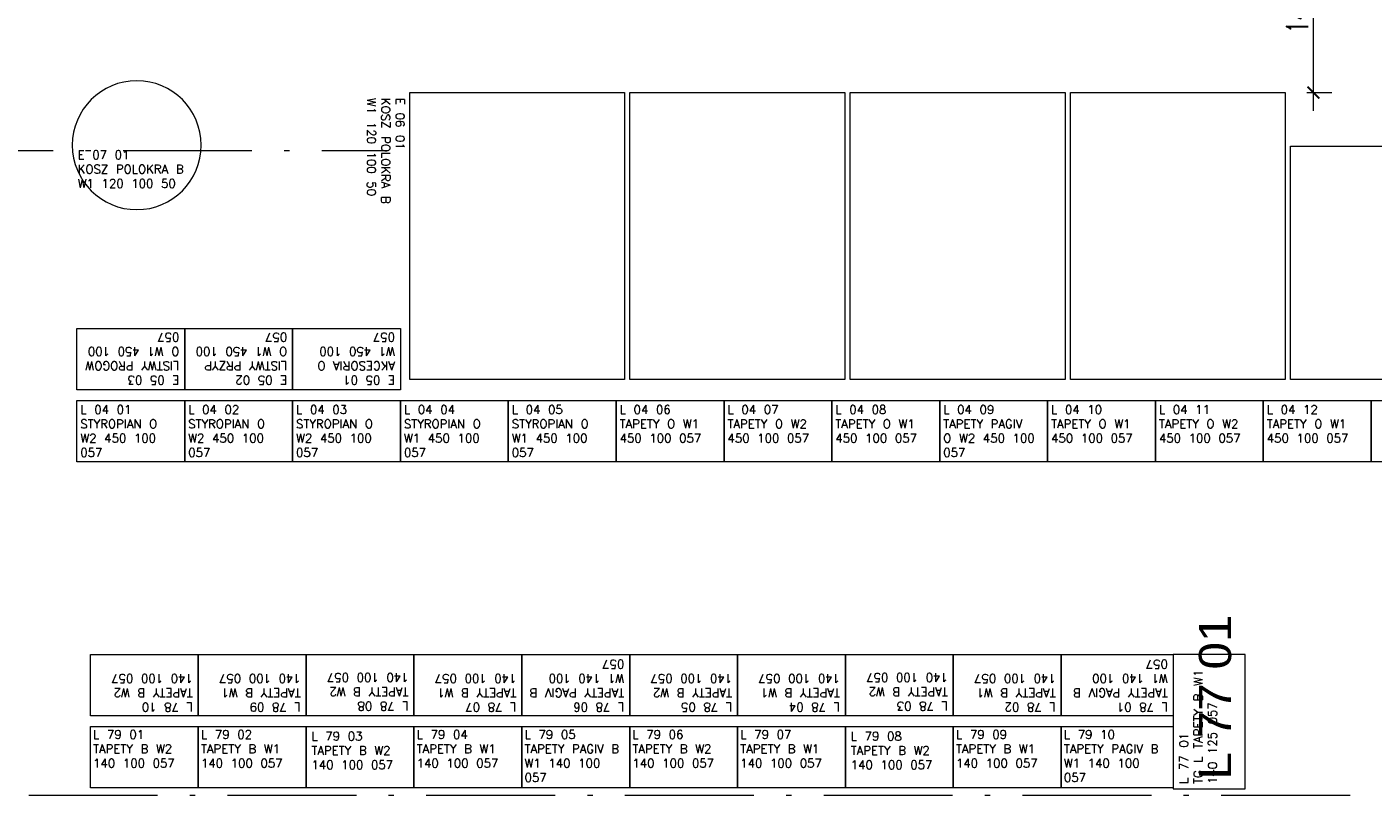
# Model space of a CAD drawing. Extents: x 153948 to 285449, y -89387 to -60195.
# Tile 16 of 108: x 249014 to 250267, y -80240 to -79524. Entities that reach past the tile are written whole.
import ezdxf

# ---------------------------------------------------------------- set-up
doc = ezdxf.new("R2010")
doc.units = 0
doc.header["$LTSCALE"] = 100
doc.header["$MEASUREMENT"] = 0
doc.header["$PDMODE"] = 1
doc.linetypes.add('ACAD_ISO10W100', pattern=[18.5, 12, -3, 0.5, -3])
doc.layers.get('0').update_dxf_attribs({"linetype": 'CONTINUOUS'})
doc.layers.get('DEFPOINTS').update_dxf_attribs({"linetype": 'CONTINUOUS'})
for name, color, linetype, lineweight in [('A-WYMIARY100', 7, 'CONTINUOUS', 15), ('OSIE', 8, 'ACAD_ISO10W100', 15), ('R140', 7, 'CONTINUOUS', 13), ('R450', 1, 'CONTINUOUS', 13), ('RAK 140', 7, 'CONTINUOUS', 13), ('RAK 450', 7, 'CONTINUOUS', 13), ('RAK_450', 7, 'CONTINUOUS', 13)]:
    doc.layers.add(name, color=color, linetype=linetype, lineweight=lineweight)
doc.layers.add('mago', color=7, linetype='CONTINUOUS')
doc.layers.add('RS Minimasa VBA', color=7, linetype='CONTINUOUS')
doc.styles.add('arial', font='arial.ttf', dxfattribs={"width": 1.1})
doc.styles.get("Standard").update_dxf_attribs({"font": 'txt.shx'})
doc.styles.add('wym_romans', font='romans.shx', dxfattribs={"width": 0.7})
doc.dimstyles.new('100_CM_krótki', dxfattribs={"dimscale": 10, "dimtxt": 2, "dimasz": 1.1, "dimexe": 1.7, "dimexo": 2, "dimgap": 0.5, "dimtad": 1, "dimdec": 1, "dimrnd": 0.5, "dimzin": 9, "dimtxsty": 'wym_romans', "dimblk": 'ARCHTICK', "dimcen": 2, "dimdle": 1.7, "dimclrd": 256, "dimclre": 256, "dimclrt": 151, "dimadec": 1, "dimazin": 2, "dimtfac": 1, "dimtdec": 1, "dimtix": 1, "dimtmove": 1, "dimatfit": 2, "dimldrblk": 'ARCHTICK', "dimfxl": 1.8, "dimfxlon": 1, "dimtolj": 1, "dimtzin": 0, "dimlwd": -1, "dimlwe": -1, "dimarcsym": 0})

# ---------------------------------------------------------------- blocks, each defined once
blk = doc.blocks.new('_ARCHTICK')
at = {"color": 0, "linetype": 'ByBlock', "const_width": 0.15}
blk.add_lwpolyline([(-0.5, -0.5), (0.5, 0.5)], dxfattribs=at)
blk = doc.blocks.new('*D804')
at = {"layer": 'A-WYMIARY100', "transparency": 16777216}
for p, q in [((250211.3, -79602.6), (250211.3, -79422.4)), ((250229.3, -79439.4), (250194.3, -79439.4)), ((250205.1, -79585.6), (250228.3, -79585.6))]:
    blk.add_line(p, q, dxfattribs=at)
at = {"layer": 'DEFPOINTS', "color": 0, "transparency": 16777216}
for p in [(250211.3, -79439.4), (250252.6, -79439.4), (250185.1, -79585.6)]:
    blk.add_point(p, dxfattribs=at)
at = {"layer": 'A-WYMIARY100', "transparency": 16777216, "xscale": 11, "yscale": 11, "zscale": 11}
for p, rotation in [((250211.3, -79439.4), 90), ((250211.3, -79585.6), 270)]:
    blk.add_blockref('_ARCHTICK', p, dxfattribs=dict(at, rotation=rotation))
at = {"layer": 'A-WYMIARY100', "color": 151, "transparency": 16777216, "insert": (250196.3, -79512.5), "char_height": 20, "attachment_point": 5, "rotation": 90, "style": 'wym_romans'}
blk.add_mtext('\\A1;146', dxfattribs=at)

msp = doc.modelspace()

# ---------------------------------------------------------------- linework, layer by layer
at = {"layer": 'OSIE', "ltscale": 0.1}
for p, q in [((248363.17, -79639.55), (249349.98, -79639.55)), ((247720.4, -80239.55), (263229.19, -80239.55))]:
    msp.add_line(p, q, dxfattribs=at)
at = {"layer": 'R140', "extrusion": (0, -1.22465e-16, -1)}
for points in [[(-249072.77, -80108.74), (-249173.17, -80108.74), (-249173.17, -80165.74), (-249072.77, -80165.74)], [(-249173.17, -80108.74), (-249273.57, -80108.74), (-249273.57, -80165.74), (-249173.17, -80165.74)], [(-249273.57, -80108.74), (-249373.97, -80108.74), (-249373.97, -80165.74), (-249273.57, -80165.74)], [(-249373.97, -80108.74), (-249474.37, -80108.74), (-249474.37, -80165.74), (-249373.97, -80165.74)], [(-249474.37, -80108.74), (-249574.77, -80108.74), (-249574.77, -80165.74), (-249474.37, -80165.74)], [(-249574.77, -80108.74), (-249675.17, -80108.74), (-249675.17, -80165.74), (-249574.77, -80165.74)], [(-249675.17, -80108.74), (-249775.57, -80108.74), (-249775.57, -80165.74), (-249675.17, -80165.74)], [(-249775.57, -80108.74), (-249875.97, -80108.74), (-249875.97, -80165.74), (-249775.57, -80165.74)], [(-249875.97, -80108.74), (-249976.37, -80108.74), (-249976.37, -80165.74), (-249875.97, -80165.74)], [(-249976.37, -80108.74), (-250080.77, -80108.74), (-250080.77, -80165.74), (-249976.37, -80165.74)], [(-249072.77, -80175.74), (-249173.17, -80175.74), (-249173.17, -80232.74), (-249072.77, -80232.74)], [(-249173.17, -80175.74), (-249273.57, -80175.74), (-249273.57, -80232.74), (-249173.17, -80232.74)], [(-249273.57, -80175.74), (-249373.97, -80175.74), (-249373.97, -80232.74), (-249273.57, -80232.74)], [(-249373.97, -80175.74), (-249474.37, -80175.74), (-249474.37, -80232.74), (-249373.97, -80232.74)], [(-249474.37, -80175.74), (-249574.77, -80175.74), (-249574.77, -80232.74), (-249474.37, -80232.74)], [(-249574.77, -80175.74), (-249675.17, -80175.74), (-249675.17, -80232.74), (-249574.77, -80232.74)], [(-249675.17, -80175.74), (-249775.57, -80175.74), (-249775.57, -80232.74), (-249675.17, -80232.74)], [(-249775.57, -80175.74), (-249875.97, -80175.74), (-249875.97, -80232.74), (-249775.57, -80232.74)], [(-249875.97, -80175.74), (-249976.37, -80175.74), (-249976.37, -80232.74), (-249875.97, -80232.74)], [(-249976.37, -80175.74), (-250080.77, -80175.74), (-250080.77, -80232.74), (-249976.37, -80232.74)]]:
    msp.add_lwpolyline(points, close=True, dxfattribs=at)
at = {"layer": 'R450', "extrusion": (0, -1.22465e-16, -1)}
for points in [[(-249261, -79872.24), (-249361.4, -79872.24), (-249361.4, -79929.24), (-249261, -79929.24)], [(-249361.4, -79872.24), (-249461.8, -79872.24), (-249461.8, -79929.24), (-249361.4, -79929.24)], [(-249461.8, -79872.24), (-249562.2, -79872.24), (-249562.2, -79929.24), (-249461.8, -79929.24)], [(-249562.2, -79872.24), (-249662.6, -79872.24), (-249662.6, -79929.24), (-249562.2, -79929.24)], [(-249662.6, -79872.24), (-249763, -79872.24), (-249763, -79929.24), (-249662.6, -79929.24)], [(-249863.4, -79872.24), (-249963.8, -79872.24), (-249963.8, -79929.24), (-249863.4, -79929.24)], [(-249963.8, -79872.24), (-250064.2, -79872.24), (-250064.2, -79929.24), (-249963.8, -79929.24)], [(-250064.2, -79872.24), (-250164.6, -79872.24), (-250164.6, -79929.24), (-250064.2, -79929.24)], [(-250164.6, -79872.24), (-250265, -79872.24), (-250265, -79929.24), (-250164.6, -79929.24)], [(-250265, -79872.24), (-250365.4, -79872.24), (-250365.4, -79929.24), (-250265, -79929.24)]]:
    msp.add_lwpolyline(points, close=True, dxfattribs=at)
at = {"layer": 'RAK 140', "extrusion": (0, -1.22465e-16, -1)}
msp.add_lwpolyline([(-250147.77, -80233.74), (-250147.77, -80108.74), (-250080.77, -80108.74), (-250080.77, -80233.74)], close=True, dxfattribs=at)
msp.add_circle((-249115.96, -79634.53), 60, dxfattribs=at)
at = {"layer": 'RAK 450'}
for points in [[(249570.05, -79852.59), (249370.05, -79852.59), (249370.05, -79585.59), (249570.05, -79585.59)], [(249775.05, -79852.59), (249575.05, -79852.59), (249575.05, -79585.59), (249775.05, -79585.59)], [(249980.05, -79852.59), (249780.05, -79852.59), (249780.05, -79585.59), (249980.05, -79585.59)], [(250185.05, -79852.59), (249985.05, -79852.59), (249985.05, -79585.59), (250185.05, -79585.59)], [(250450.05, -79852.59), (250190.05, -79852.59), (250190.05, -79635.59), (250450.05, -79635.59)]]:
    msp.add_lwpolyline(points, close=True, dxfattribs=at)
at = {"layer": 'RAK 450', "extrusion": (0, -1.22465e-16, -1)}
for points in [[(-249060.2, -79872.24), (-249160.6, -79872.24), (-249160.6, -79929.24), (-249060.2, -79929.24)], [(-249160.6, -79872.24), (-249261, -79872.24), (-249261, -79929.24), (-249160.6, -79929.24)], [(-249763, -79872.24), (-249863.4, -79872.24), (-249863.4, -79929.24), (-249763, -79929.24)]]:
    msp.add_lwpolyline(points, close=True, dxfattribs=at)
at = {"layer": 'RAK_450'}
for points in [[(249160.6, -79862.24), (249060.2, -79862.24), (249060.2, -79805.24), (249160.6, -79805.24)], [(249261, -79862.24), (249160.6, -79862.24), (249160.6, -79805.24), (249261, -79805.24)], [(249361.4, -79862.24), (249261, -79862.24), (249261, -79805.24), (249361.4, -79805.24)]]:
    msp.add_lwpolyline(points, close=True, dxfattribs=at)

# ---------------------------------------------------------------- texts
at = {"layer": 'mago', "insert": (250104.62, -80225.16, 40), "char_height": 30, "width": 672.04, "attachment_point": 1, "rotation": 90, "style": 'arial'}
msp.add_mtext('L 77 01', dxfattribs=at)
at = {"layer": 'RS Minimasa VBA', "char_height": 8, "attachment_point": 1}
for s, insert, width, rotation in [('E 06 01^M^JKOSZ POLOKRA B W1 120 100 50', (249365.05, -79590.59), 115, 270), ('E 05 03^M^JLISTWY PROGOW O W1 450 100 057', (249155.6, -79857.24), 95.4, 180), ('E 05 02^M^JLISTWY PRZYP O W1 450 100 057', (249256, -79857.24), 95.4, 180), ('E 05 01^M^JAKCESORIA O W1 450 100 057', (249356.4, -79857.24), 95.4, 180), ('L 77 01^M^JTG L TAPETY B W1 140 125 057', (250086.61, -80229.13), 120, 90), ('L 78 10^M^JTAPETY B W2 140 100 057', (249168.17, -80161.71), 95.4, 180), ('L 78 09^M^JTAPETY B W1 140 100 057', (249268.57, -80161.71), 95.4, 180), ('L 78 08^M^JTAPETY B W2 140 100 057', (249368.97, -80160.74), 95.4, 180), ('L 78 07^M^JTAPETY B W1 140 100 057', (249469.37, -80161.71), 95.4, 180), ('L 78 06^M^JTAPETY PAGIV B W1 140 100 057', (249569.77, -80161.71), 95.4, 180), ('L 78 05^M^JTAPETY B W2 140 100 057', (249670.17, -80161.71), 95.4, 180), ('L 78 04^M^JTAPETY B W1 140 100 057', (249770.57, -80161.71), 95.4, 180), ('L 78 03^M^JTAPETY B W2 140 100 057', (249870.97, -80160.74), 95.4, 180), ('L 78 02^M^JTAPETY B W1 140 100 057', (249971.37, -80161.71), 95.4, 180), ('L 78 01^M^JTAPETY PAGIV B W1 140 100 057', (250075.77, -80161.71), 99.4, 180)]:
    msp.add_mtext(s, dxfattribs=dict(at, insert=insert, width=width, rotation=rotation))
for s, insert, width in [('E 07 01^M^JKOSZ POLOKRA B W1 120 100 50', (249060.96, -79639.53), 115), ('L 04 01^M^JSTYROPIAN O W2 450 100 057', (249063.43, -79876.65), 95.4), ('L 04 02^M^JSTYROPIAN O W2 450 100 057', (249163.83, -79876.65), 95.4), ('L 04 03^M^JSTYROPIAN O W2 450 100 057', (249264.23, -79876.65), 95.4), ('L 04 04^M^JSTYROPIAN O W1 450 100 057', (249364.63, -79876.65), 95.4), ('L 04 05^M^JSTYROPIAN O W1 450 100 057', (249465.03, -79876.65), 95.4), ('L 04 06^M^JTAPETY O W1 450 100 057', (249565.43, -79876.65), 95.4), ('L 04 07^M^JTAPETY O W2 450 100 057', (249665.83, -79876.65), 95.4), ('L 04 08^M^JTAPETY O W1 450 100 057', (249766.23, -79876.65), 95.4), ('L 04 09^M^JTAPETY PAGIV O W2 450 100 057', (249866.63, -79876.65), 95.4), ('L 04 10^M^JTAPETY O W1 450 100 057', (249967.03, -79876.65), 95.4), ('L 04 11^M^JTAPETY O W2 450 100 057', (250067.43, -79876.65), 95.4), ('L 04 12^M^JTAPETY O W1 450 100 057', (250167.83, -79876.65), 95.4), ('L 79 01^M^JTAPETY B W2 140 100 057', (249075.32, -80179.19), 95.4), ('L 79 02^M^JTAPETY B W1 140 100 057', (249175.72, -80179.19), 95.4), ('L 79 03^M^JTAPETY B W2 140 100 057', (249278.57, -80180.74), 95.4), ('L 79 04^M^JTAPETY B W1 140 100 057', (249376.52, -80179.19), 95.4), ('L 79 05^M^JTAPETY PAGIV B W1 140 100 057', (249476.92, -80179.19), 95.4), ('L 79 06^M^JTAPETY B W2 140 100 057', (249577.32, -80179.19), 95.4), ('L 79 07^M^JTAPETY B W1 140 100 057', (249677.72, -80179.19), 95.4), ('L 79 08^M^JTAPETY B W2 140 100 057', (249780.57, -80180.74), 95.4), ('L 79 09^M^JTAPETY B W1 140 100 057', (249878.52, -80179.19), 95.4), ('L 79 10^M^JTAPETY PAGIV B W1 140 100 057', (249978.92, -80179.19), 99.4)]:
    msp.add_mtext(s, dxfattribs=dict(at, insert=insert, width=width))

# ---------------------------------------------------------------- dimensions: what is measured, and where the dimension line sits
at = {"layer": 'A-WYMIARY100'}
dim = msp.add_linear_dim(base=(250211.2654, -79439.445), p1=(250185.0533, -79585.5907), p2=(250252.6035, -79439.445), angle=90, dimstyle='100_CM_krótki', dxfattribs=at)
dim.commit()
dim.dimension.update_dxf_attribs({"geometry": '*D804', "text_midpoint": (250196.2654, -79512.5178)})

doc.saveas('drawing.dxf')
